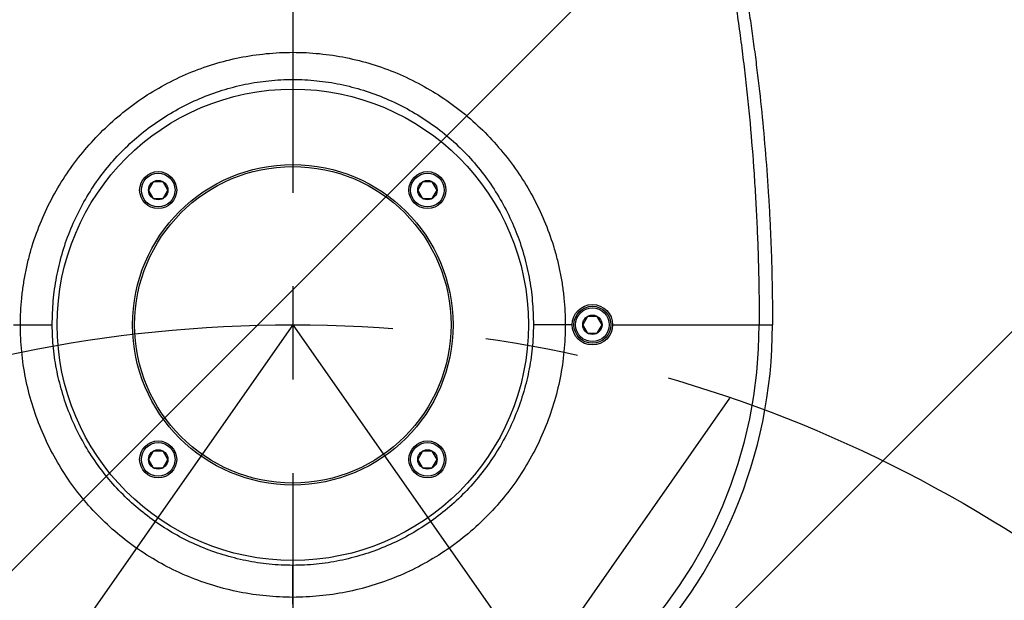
# Model space of a CAD drawing. Header units: millimetres. Extents: x 16 to 3344, y 34 to 2360.
# Tile 86 of 127: x 2000 to 2146, y 1799 to 1885. Entities that reach past the tile are written whole.
import ezdxf

# ---------------------------------------------------------------- set-up
doc = ezdxf.new("R2010")
doc.units = ezdxf.units.MM
doc.header["$LTSCALE"] = 185.02
doc.header["$PDMODE"] = 3
doc.header["$PDSIZE"] = 0.3
doc.linetypes.add('CENTER', pattern=[0.6, 0.375, -0.075, 0.075, -0.075])
doc.layers.get('0').update_dxf_attribs({"linetype": 'CONTINUOUS'})
doc.layers.get('Defpoints').update_dxf_attribs({"linetype": 'CONTINUOUS'})
for name, color, linetype in [('DEFAULT_1', 7, 'CENTER'), ('new_view_6_VBL24', 7, 'CONTINUOUS'), ('TOP_ASM_PBL26', 7, 'CONTINUOUS')]:
    doc.layers.add(name, color=color, linetype=linetype)
doc.styles.get("Standard").update_dxf_attribs({"font": 'malgun.ttf'})
doc.dimstyles.new('DIMSTYLE_4', dxfattribs={"dimtxt": 16, "dimasz": 6, "dimexe": 1, "dimexo": 0.5, "dimtad": 1, "dimdsep": 46, "dimtxsty": 'Standard', "dimblk": '_FILLED', "dimblk1": '_FILLED', "dimblk2": '_FILLED', "dimcen": 0.09, "dimclrt": 134, "dimazin": 2, "dimtp": 0.8, "dimtm": 0.8, "dimtfac": 1, "dimtofl": 0, "dimtmove": 0, "dimatfit": 1, "dimldrblk": '_FILLED', "dimfxl": 1, "dimtolj": 1, "dimarcsym": 0})
doc.dimstyles.new('DIMSTYLE_5', dxfattribs={"dimtxt": 16, "dimasz": 6, "dimexe": 1, "dimexo": 0.5, "dimtad": 1, "dimdsep": 46, "dimtxsty": 'Standard', "dimblk": '_FILLED', "dimblk1": '_FILLED', "dimblk2": '_FILLED', "dimcen": 0.09, "dimclrt": 134, "dimazin": 2, "dimtp": 0.5, "dimtm": 0.5, "dimtfac": 1, "dimtofl": 0, "dimtmove": 0, "dimatfit": 1, "dimldrblk": '_FILLED', "dimfxl": 1, "dimtolj": 1, "dimarcsym": 0})
doc.dimstyles.new('DIMSTYLE_6', dxfattribs={"dimtxt": 16, "dimasz": 6, "dimexe": 1, "dimexo": 0.5, "dimgap": 4, "dimtad": 1, "dimdec": 1, "dimdsep": 46, "dimtxsty": 'Standard', "dimblk": '_FILLED', "dimblk1": '_FILLED', "dimblk2": '_FILLED', "dimcen": 0.09, "dimclrt": 134, "dimazin": 2, "dimtp": 0.5, "dimtm": 0.5, "dimtfac": 1, "dimtdec": 65535, "dimtofl": 0, "dimtmove": 0, "dimatfit": 3, "dimldrblk": '_FILLED', "dimfxl": 1, "dimtolj": 1, "dimarcsym": 0})

# ---------------------------------------------------------------- blocks, each defined once
blk = doc.blocks.new('_FILLED')
at = {"color": 0, "linetype": 'ByBlock'}
blk.add_solid([(0, 0), (-1, 0.2), (-1, -0.2)], dxfattribs=at)
blk = doc.blocks.new('*D6')
at = {"color": 0, "lineweight": -2, "transparency": 16777216}
for p, q in [((2366.93, 1880.86), (2407.86, 1911.02)), ((2407.86, 1911.02), (2460.47, 1911.02)), ((2040, 1640), (2040.18, 1640)), ((2040.09, 1639.91), (2040.09, 1640.09))]:
    blk.add_line(p, q, dxfattribs=at)
at = {"layer": 'Defpoints', "color": 0, "transparency": 16777216}
for p in [(2362.1, 1877.3), (1718.08, 1402.7)]:
    blk.add_point(p, dxfattribs=at)
at = {"color": 0, "lineweight": -2, "transparency": 16777216, "xscale": 6, "yscale": 6, "zscale": 6, "rotation": 216.3878298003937}
blk.add_blockref('_FILLED', (2362.1, 1877.3), dxfattribs=at)
at = {"color": 134, "transparency": 16777216, "insert": (2405.41, 1932.98), "char_height": 16, "width": 58.1333, "attachment_point": 1, "line_spacing_factor": 0.9}
blk.add_mtext('\\A1;%%C800', dxfattribs=at)
blk = doc.blocks.new('*D8')
at = {"color": 0, "lineweight": -2, "transparency": 16777216}
for p, q in [((2040.09, 1952.84), (2040.09, 1953.84)), ((1975.37, 1747.57), (1974.79, 1746.75))]:
    blk.add_line(p, q, dxfattribs=at)
blk.add_arc((2040.09, 1840), 112.84, 93.0469, 231.9531, dxfattribs=at)
at = {"layer": 'Defpoints', "color": 0, "transparency": 16777216}
for p in [(2040.09, 1952.34), (2040.09, 1951.21), (1928.01, 1826.9), (1975.65, 1747.97), (1976.3, 1748.9)]:
    blk.add_point(p, dxfattribs=at)
at = {"color": 0, "lineweight": -2, "transparency": 16777216, "xscale": 6, "yscale": 6, "zscale": 6}
for p, rotation in [((2040.09, 1952.84), 1.523435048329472), ((1975.37, 1747.57), 323.4765649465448)]:
    blk.add_blockref('_FILLED', p, dxfattribs=dict(at, rotation=rotation))
at = {"color": 134, "transparency": 16777216, "insert": (1908.31, 1881.55), "char_height": 16, "width": 47.4667, "attachment_point": 2, "rotation": 72.5, "line_spacing_factor": 0.9}
blk.add_mtext('\\A1;145°', dxfattribs=at)
blk = doc.blocks.new('*D9')
at = {"color": 0, "lineweight": -2, "transparency": 16777216}
for p, q in [((2040.09, 2042), (2040.09, 2094.59)), ((1809.51, 1310.7), (1779.35, 1267.62))]:
    blk.add_line(p, q, dxfattribs=at)
blk.add_arc((2040.09, 1640), 453.59, 90.7579, 234.2421, dxfattribs=at)
at = {"layer": 'Defpoints', "color": 0, "transparency": 16777216}
for p in [(2040.09, 2041.5), (2040.09, 2036.96), (1701.24, 1941.55), (1812.4, 1314.83), (1809.8, 1311.11)]:
    blk.add_point(p, dxfattribs=at)
at = {"color": 0, "lineweight": -2, "transparency": 16777216, "xscale": 6, "yscale": 6, "zscale": 6}
for p, rotation in [((2040.09, 2093.59), 0.3789481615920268), ((1779.92, 1268.44), 324.6210518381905)]:
    blk.add_blockref('_FILLED', p, dxfattribs=dict(at, rotation=rotation))
at = {"color": 134, "transparency": 16777216, "insert": (1583.33, 1784.02), "char_height": 16, "width": 47.4667, "attachment_point": 2, "rotation": 72.5, "line_spacing_factor": 0.9}
blk.add_mtext('\\A1;145°', dxfattribs=at)
blk = doc.blocks.new('*D10')
at = {"color": 0, "lineweight": -2, "transparency": 16777216}
for p, q in [((2153.8, 1694.94), (2437.94, 1832.23)), ((2437.94, 1832.23), (2519.97, 1832.23)), ((2040, 1640), (2040.18, 1640)), ((2040.09, 1639.91), (2040.09, 1640.09))]:
    blk.add_line(p, q, dxfattribs=at)
at = {"layer": 'Defpoints', "color": 0, "transparency": 16777216}
for p in [(2148.39, 1692.33), (1931.79, 1587.67)]:
    blk.add_point(p, dxfattribs=at)
at = {"color": 0, "lineweight": -2, "transparency": 16777216, "xscale": 6, "yscale": 6, "zscale": 6, "rotation": 205.7887260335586}
blk.add_blockref('_FILLED', (2148.39, 1692.33), dxfattribs=at)
at = {"color": 134, "transparency": 16777216, "insert": (2435.51, 1854.19), "char_height": 16, "width": 87.5259, "attachment_point": 1, "line_spacing_factor": 0.9}
blk.add_mtext('\\A1;%%C240.56', dxfattribs=at)
blk = doc.blocks.new('TOP_ASM_PBL26', base_point=(2156.38, 2003.95))
at = {"layer": 'TOP_ASM_PBL26', "color": 7}
for p, q in [((2135.66, 1941.22), (2134.94, 1939.97)), ((2137.1, 1941.22), (2135.66, 1941.22)), ((2137.82, 1939.97), (2137.1, 1941.22)), ((2175.66, 1941.22), (2174.94, 1939.97)), ((2177.1, 1941.22), (2175.66, 1941.22)), ((2177.82, 1939.97), (2177.1, 1941.22)), ((2134.94, 1939.97), (2135.66, 1938.72)), ((2137.1, 1938.72), (2137.82, 1939.97)), ((2174.94, 1939.97), (2175.66, 1938.72)), ((2177.1, 1938.72), (2177.82, 1939.97)), ((2135.66, 1938.72), (2137.1, 1938.72)), ((2175.66, 1938.72), (2177.1, 1938.72)), ((2200.16, 1921.22), (2199.44, 1919.97)), ((2201.6, 1921.22), (2200.16, 1921.22)), ((2202.32, 1919.97), (2201.6, 1921.22)), ((2114.88, 1919.97), (2115.91, 1919.97)), ((2115.91, 1919.97), (2120.65, 1919.97)), ((2197.88, 1919.97), (2192.11, 1919.97)), ((2199.44, 1919.97), (2200.16, 1918.72)), ((2201.6, 1918.72), (2202.32, 1919.97)), ((2203.88, 1919.97), (2227.63, 1919.97)), ((2200.16, 1918.72), (2201.6, 1918.72)), ((2135.66, 1901.22), (2134.94, 1899.97)), ((2134.94, 1899.97), (2135.66, 1898.72)), ((2137.1, 1901.22), (2135.66, 1901.22)), ((2137.82, 1899.97), (2137.1, 1901.22)), ((2137.1, 1898.72), (2137.82, 1899.97)), ((2175.66, 1901.22), (2174.94, 1899.97)), ((2174.94, 1899.97), (2175.66, 1898.72)), ((2177.1, 1901.22), (2175.66, 1901.22)), ((2177.82, 1899.97), (2177.1, 1901.22)), ((2177.1, 1898.72), (2177.82, 1899.97)), ((2135.66, 1898.72), (2137.1, 1898.72)), ((2175.66, 1898.72), (2177.1, 1898.72)), ((2156.38, 1878.47), (2156.38, 1884.24))]:
    blk.add_line(p, q, dxfattribs=at)
for centre, radius in [((2156.38, 1919.97), 35), ((2156.38, 1919.97), 23.8), ((2156.38, 1919.97), 23.5), ((2136.38, 1939.97), 2.75), ((2136.38, 1939.97), 2.5), ((2176.38, 1939.97), 2.75), ((2176.38, 1939.97), 2.5), ((2136.38, 1939.97), 1.44), ((2176.38, 1939.97), 1.44), ((2200.88, 1919.97), 3), ((2200.88, 1919.97), 2.75), ((2200.88, 1919.97), 2.5), ((2200.88, 1919.97), 1.44), ((2136.38, 1899.97), 2.75), ((2136.38, 1899.97), 2.5), ((2136.38, 1899.97), 1.44), ((2176.38, 1899.97), 2.75), ((2176.38, 1899.97), 2.5), ((2176.38, 1899.97), 1.44)]:
    blk.add_circle(centre, radius, dxfattribs=at)
for radius in [71.25, 69.28]:
    blk.add_arc((2156.38, 1919.97), radius, 180, 0, dxfattribs=at)
for points, knots in [([(2214.63, 2039.06), (2214.7, 2037.84), (2214.84, 2035.39), (2215.15, 2030.46), (2215.59, 2024.27), (2216.18, 2016.82), (2216.85, 2009.37), (2217.61, 2001.91), (2218.45, 1994.47), (2219.21, 1988.27), (2219.87, 1983.32), (2220.38, 1979.61), (2220.91, 1975.9), (2221.47, 1972.19), (2221.95, 1969.11), (2222.31, 1966.64), (2222.66, 1964.16), (2223.07, 1961.07), (2223.52, 1957.35), (2223.93, 1953.63), (2224.42, 1948.65), (2224.82, 1943.67), (2225.13, 1938.69), (2225.32, 1934.95), (2225.47, 1931.2), (2225.58, 1927.46), (2225.64, 1923.71), (2225.67, 1921.22), (2225.66, 1919.97)], [0, 0, 0, 0, 0.030661, 0.061537, 0.123715, 0.186199, 0.248788, 0.311389, 0.37399, 0.436591, 0.467891, 0.499192, 0.530493, 0.561793, 0.593094, 0.608744, 0.624394, 0.655695, 0.686996, 0.718296, 0.749597, 0.812197, 0.843498, 0.874798, 0.906099, 0.937399, 0.9687, 1, 1, 1, 1]), ([(2223.57, 1970.13), (2223.73, 1969.11), (2224.06, 1967.06), (2224.51, 1963.98), (2224.94, 1960.89), (2225.46, 1956.75), (2226.05, 1951.55), (2226.62, 1945.28), (2227, 1940.03), (2227.23, 1935.82), (2227.38, 1932.66), (2227.49, 1929.49), (2227.56, 1926.84), (2227.59, 1924.73), (2227.63, 1922.61), (2227.64, 1921.03), (2227.63, 1919.97)], [0, 0, 0, 0, 0.061576, 0.123327, 0.185242, 0.247311, 0.371866, 0.496903, 0.622331, 0.685162, 0.748056, 0.810998, 0.873978, 0.905479, 0.936983, 1, 1, 1, 1]), ([(2115.91, 1919.97), (2115.91, 1920.63), (2115.94, 1921.95), (2116.1, 1923.93), (2116.35, 1925.9), (2116.69, 1927.86), (2117.13, 1929.79), (2117.84, 1932.34), (2118.97, 1935.45), (2120.69, 1939.03), (2122.75, 1942.42), (2125.12, 1945.6), (2128.67, 1949.52), (2133.79, 1953.77), (2139.64, 1956.93), (2144.62, 1958.74), (2148.47, 1959.71), (2152.41, 1960.3), (2155.06, 1960.43), (2156.38, 1960.43)], [0, 0, 0, 0, 0.031308, 0.062591, 0.093852, 0.125112, 0.156368, 0.187616, 0.250071, 0.312513, 0.374958, 0.437419, 0.499903, 0.624771, 0.749685, 0.81224, 0.874811, 0.937398, 1, 1, 1, 1]), ([(2156.38, 1960.43), (2157.71, 1960.43), (2160.36, 1960.3), (2164.29, 1959.71), (2168.14, 1958.74), (2171.88, 1957.38), (2175.47, 1955.67), (2178.87, 1953.61), (2182.05, 1951.22), (2184.98, 1948.55), (2187.64, 1945.6), (2190.02, 1942.42), (2192.07, 1939.03), (2193.79, 1935.45), (2194.92, 1932.34), (2195.63, 1929.79), (2196.08, 1927.86), (2196.42, 1925.9), (2196.66, 1923.93), (2196.82, 1921.95), (2196.85, 1920.63), (2196.85, 1919.97)], [0, 0, 0, 0, 0.062583, 0.125153, 0.187705, 0.250242, 0.312763, 0.37527, 0.437764, 0.500247, 0.562712, 0.625155, 0.687581, 0.750003, 0.81244, 0.843678, 0.874926, 0.906176, 0.937428, 0.968701, 1, 1, 1, 1]), ([(2120.65, 1919.97), (2120.65, 1920.56), (2120.68, 1921.74), (2120.79, 1923.52), (2120.99, 1925.28), (2121.27, 1927.03), (2121.64, 1928.76), (2122.24, 1931.05), (2123.2, 1933.85), (2124.67, 1937.07), (2126.45, 1940.14), (2128.52, 1943.02), (2131.66, 1946.56), (2136.21, 1950.37), (2141.43, 1953.22), (2145.87, 1954.85), (2149.31, 1955.74), (2152.83, 1956.28), (2155.2, 1956.4), (2156.38, 1956.4)], [0, 0, 0, 0, 0.031318, 0.062609, 0.093872, 0.125131, 0.156389, 0.187637, 0.250088, 0.31252, 0.374953, 0.437402, 0.499876, 0.624727, 0.749641, 0.812201, 0.874782, 0.937383, 1, 1, 1, 1]), ([(2156.38, 1956.4), (2157.56, 1956.4), (2159.93, 1956.28), (2163.45, 1955.74), (2166.89, 1954.85), (2171.33, 1953.22), (2176.55, 1950.37), (2181.11, 1946.56), (2184.24, 1943.02), (2186.32, 1940.14), (2188.1, 1937.07), (2189.57, 1933.85), (2190.52, 1931.05), (2191.13, 1928.76), (2191.49, 1927.03), (2191.78, 1925.28), (2191.97, 1923.52), (2192.08, 1921.74), (2192.11, 1920.56), (2192.11, 1919.97)], [0, 0, 0, 0, 0.062617, 0.125218, 0.187799, 0.250359, 0.375273, 0.500124, 0.562598, 0.625047, 0.68748, 0.749912, 0.812363, 0.843611, 0.874869, 0.906128, 0.937391, 0.968682, 1, 1, 1, 1]), ([(2156.38, 1879.49), (2155.06, 1879.49), (2152.41, 1879.63), (2148.47, 1880.2), (2144.61, 1881.17), (2140.86, 1882.5), (2137.26, 1884.2), (2132.72, 1886.93), (2127.57, 1891.15), (2123.34, 1896.3), (2120.62, 1900.85), (2118.92, 1904.45), (2117.58, 1908.2), (2116.62, 1912.06), (2116.04, 1915.99), (2115.91, 1918.64), (2115.91, 1919.97)], [0, 0, 0, 0, 0.062522, 0.125032, 0.187545, 0.250064, 0.312585, 0.375106, 0.5, 0.624894, 0.687415, 0.749936, 0.812455, 0.874968, 0.937478, 1, 1, 1, 1]), ([(2156.38, 1884.24), (2155.8, 1884.24), (2154.63, 1884.27), (2152.88, 1884.4), (2151.14, 1884.62), (2148.84, 1885.03), (2146.01, 1885.75), (2142.71, 1886.94), (2139.54, 1888.45), (2135.53, 1890.86), (2131, 1894.58), (2127.27, 1899.12), (2124.86, 1903.13), (2123.35, 1906.3), (2122.17, 1909.6), (2121.45, 1912.43), (2121.03, 1914.73), (2120.81, 1916.47), (2120.68, 1918.22), (2120.65, 1919.38), (2120.65, 1919.97)], [0, 0, 0, 0, 0.031268, 0.062535, 0.093797, 0.125056, 0.187566, 0.25008, 0.312596, 0.375113, 0.5, 0.624887, 0.687404, 0.74992, 0.812434, 0.874944, 0.906203, 0.937465, 0.968732, 1, 1, 1, 1]), ([(2192.11, 1919.97), (2192.11, 1919.38), (2192.08, 1918.22), (2191.95, 1916.47), (2191.73, 1914.73), (2191.32, 1912.43), (2190.6, 1909.6), (2189.41, 1906.3), (2187.9, 1903.13), (2185.49, 1899.12), (2181.77, 1894.58), (2177.23, 1890.86), (2173.22, 1888.45), (2170.05, 1886.94), (2166.75, 1885.75), (2163.92, 1885.03), (2161.62, 1884.62), (2159.88, 1884.4), (2158.13, 1884.27), (2156.97, 1884.24), (2156.38, 1884.24)], [0, 0, 0, 0, 0.031268, 0.062535, 0.093797, 0.125056, 0.187566, 0.25008, 0.312596, 0.375113, 0.5, 0.624887, 0.687404, 0.74992, 0.812434, 0.874944, 0.906203, 0.937465, 0.968732, 1, 1, 1, 1]), ([(2196.85, 1919.97), (2196.85, 1918.64), (2196.72, 1915.99), (2196.15, 1912.06), (2195.18, 1908.2), (2193.84, 1904.45), (2192.14, 1900.85), (2189.42, 1896.3), (2185.2, 1891.15), (2180.05, 1886.93), (2175.5, 1884.2), (2171.9, 1882.5), (2168.15, 1881.17), (2164.29, 1880.2), (2160.36, 1879.63), (2157.71, 1879.49), (2156.38, 1879.49)], [0, 0, 0, 0, 0.062522, 0.125032, 0.187545, 0.250064, 0.312585, 0.375106, 0.5, 0.624894, 0.687415, 0.749936, 0.812455, 0.874968, 0.937478, 1, 1, 1, 1])]:
    blk.add_open_spline(points, degree=3, knots=knots, dxfattribs=at)
blk = doc.blocks.new('NEW_VIEW_6_VBL24', base_point=(2156.38, 1856.94))
at = {"layer": 'TOP_ASM_PBL26'}
blk.add_blockref('TOP_ASM_PBL26', (2156.38, 2003.95), dxfattribs=at)

msp = doc.modelspace()

# ---------------------------------------------------------------- linework, layer by layer
at = {"color": 134, "linetype": 'Continuous'}
for p, q in [((1673.904, 1479.04), (2201.05, 2006.186)), ((2065.488, 1757.57), (2273.066, 1965.149))]:
    msp.add_line(p, q, dxfattribs=at)
at = {"color": 7}
msp.add_line((2104.974, 1829.1), (2073.74, 1784.493), dxfattribs=at)
msp.add_arc((2040.09, 1640), 400, 305, 235, dxfattribs=at)
at = {"layer": 'DEFAULT_1', "color": 1}
for p, q in [((2040.09, 2040), (2040.09, 1640)), ((2040.09, 1840), (1925.375, 1676.17)), ((2040.09, 1840), (2154.805, 1676.17))]:
    msp.add_line(p, q, dxfattribs=at)
msp.add_circle((2040.09, 1640), 200, dxfattribs=at)

# ---------------------------------------------------------------- block references
at = {"layer": 'new_view_6_VBL24'}
msp.add_blockref('NEW_VIEW_6_VBL24', (2040.09, 1776.975), dxfattribs=at)

# ---------------------------------------------------------------- dimensions: what is measured, and where the dimension line sits
at = {"color": 134}
for base, line1, line2, picture, middle in [((1701.244, 1941.547), ((2040.09, 2036.964), (2040.09, 2041.5)), ((1812.401, 1314.826), (1809.799, 1311.11)), '*D9', (1607.49, 1776.398)), ((1928.011, 1826.9), ((2040.09, 1951.214), (2040.09, 1952.342)), ((1976.3, 1748.899), (1975.653, 1747.975)), '*D8', (1932.471, 1873.932))]:
    dim = msp.add_angular_dim_2l(base=base, line1=line1, line2=line2, dimstyle='DIMSTYLE_6', dxfattribs=at)
    dim.commit()
    dim.dimension.update_dxf_attribs({"geometry": picture, "text_midpoint": middle, "dimtype": 162})
for p1, p2, dimstyle, picture, middle in [((1718.082, 1402.701), (2362.098, 1877.299), 'DIMSTYLE_4', '*D6', (2434.476, 1911.02)), ((1931.787, 1587.671), (2148.393, 1692.329), 'DIMSTYLE_5', '*D10', (2479.269, 1832.233))]:
    dim = msp.add_diameter_dim_2p(p1=p1, p2=p2, text='%%C<>', dimstyle=dimstyle, override={"dimtih": 1, "dimtoh": 1, "dimpost": '<>'}, dxfattribs=at)
    dim.commit()
    dim.dimension.update_dxf_attribs({"geometry": picture, "text_midpoint": middle, "dimtype": 163})

doc.saveas('drawing.dxf')
